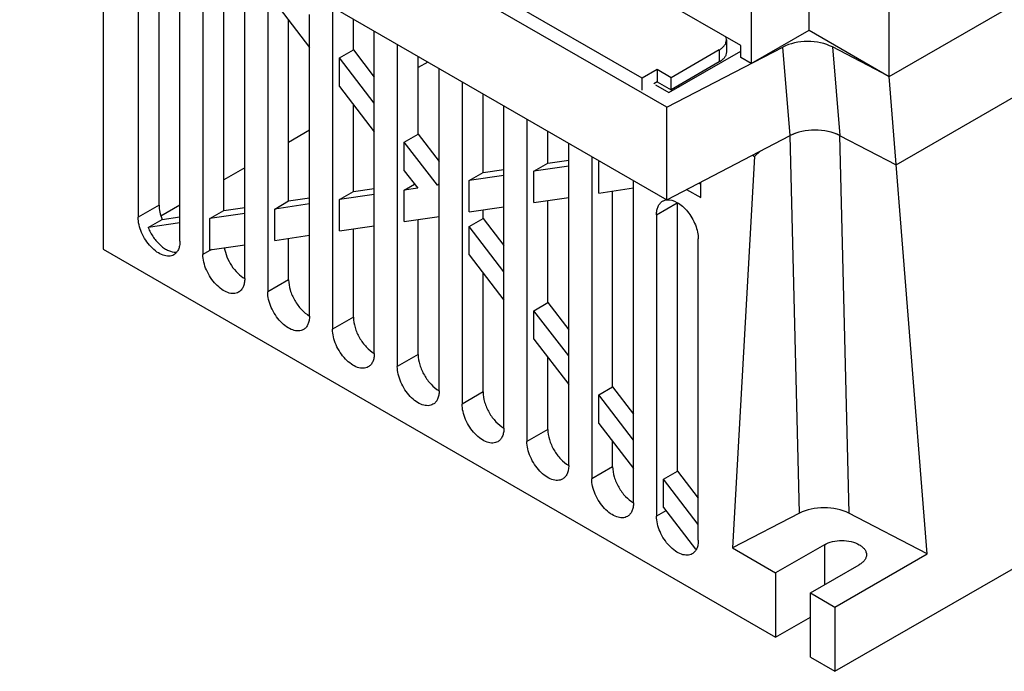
# Model space of a CAD drawing. Header units: millimetres. Extents: x 26 to 201, y 56 to 260.
# Tile 1 of 4: x 26 to 126, y 56 to 122. Entities that reach past the tile are written whole.
import ezdxf

# ---------------------------------------------------------------- set-up
doc = ezdxf.new("R2010")
doc.units = ezdxf.units.MM
doc.header["$LTSCALE"] = 20.550562
doc.layers.add('_1', color=7, linetype='CONTINUOUS')

msp = doc.modelspace()

# ---------------------------------------------------------------- linework, layer by layer
at = {"layer": '_1', "color": 7, "linetype": 'Continuous'}
for p, q in [((114.101, 116.256), (200.516, 166.148)), ((105.969, 120.951), (105.969, 165.863)), ((114.101, 116.256), (114.101, 161.168)), ((114.815, 107.279), (200.516, 156.758)), ((91.531, 113.129), (25.861, 151.042)), ((89.041, 116.077), (31.765, 149.144)), ((25.861, 141.653), (91.531, 103.739)), ((99.046, 119.404), (67.514, 137.608)), ((34.346, 136.754), (34.346, 98.705)), ((37.881, 134.713), (37.881, 101.971)), ((40.003, 103.195), (40.003, 133.488)), ((42.124, 99.521), (42.124, 132.263)), ((44.458, 130.916), (44.458, 98.174)), ((46.579, 102.652), (46.579, 129.691)), ((100.107, 129.406), (100.107, 117.567)), ((48.7, 95.725), (48.7, 128.467)), ((51.034, 124.996), (51.034, 94.377)), ((51.741, 123.803), (55.276, 119.203)), ((57.61, 123.323), (57.61, 90.581)), ((53.155, 103.615), (53.155, 121.963)), ((55.276, 91.928), (55.276, 122.547)), ((59.731, 118.955), (59.731, 122.098)), ((100.107, 117.567), (105.969, 120.951)), ((105.969, 120.951), (114.101, 116.256)), ((61.852, 88.131), (61.852, 120.873)), ((97.587, 119.975), (97.587, 118.751)), ((58.317, 118.138), (59.731, 118.955)), ((59.731, 118.955), (61.852, 116.195)), ((64.186, 119.526), (64.186, 86.784)), ((91.531, 113.129), (103.306, 119.25)), ((96.854, 118.955), (91.975, 116.138)), ((96.854, 118.955), (96.854, 117.73)), ((99.046, 118.179), (99.046, 119.404)), ((104.057, 110.251), (103.306, 119.25)), ((114.104, 116.258), (108.336, 119.255)), ((108.336, 119.255), (109.087, 110.256)), ((61.852, 113.538), (58.317, 118.138)), ((58.317, 115.247), (58.317, 118.138)), ((66.307, 110.399), (66.307, 118.301)), ((91.753, 114.633), (99.046, 118.844)), ((100.107, 117.567), (99.046, 118.179)), ((67.298, 117.729), (66.307, 117.157)), ((68.429, 84.335), (68.429, 117.077)), ((90.561, 116.954), (89.041, 116.077)), ((91.975, 116.138), (90.561, 116.954)), ((90.561, 116.954), (90.561, 115.73)), ((96.854, 117.73), (91.975, 114.913)), ((89.041, 114.852), (89.041, 116.077)), ((91.975, 114.913), (91.975, 116.138)), ((117.946, 67.772), (114.104, 116.258)), ((58.317, 115.247), (61.852, 110.647)), ((70.762, 115.729), (70.762, 82.987)), ((90.561, 115.73), (90.208, 115.525)), ((90.384, 115.423), (91.753, 114.633)), ((90.561, 115.73), (91.975, 114.913)), ((92.682, 115.321), (92.813, 115.246)), ((72.883, 106.502), (72.883, 114.505)), ((59.731, 104.577), (59.731, 113.407)), ((75.005, 80.538), (75.005, 113.28)), ((91.531, 103.739), (91.531, 113.129)), ((77.338, 111.933), (77.338, 79.191)), ((55.276, 110.789), (53.155, 109.564)), ((64.893, 109.582), (66.307, 110.399)), ((66.307, 110.399), (68.429, 107.639)), ((79.459, 107.465), (79.459, 110.708)), ((91.531, 103.739), (104.072, 110.258)), ((105.001, 71.895), (104.072, 110.258)), ((109.077, 110.261), (114.815, 107.279)), ((109.077, 110.261), (110.006, 71.898)), ((68.25, 105.215), (64.893, 109.582)), ((64.893, 106.692), (64.893, 109.582)), ((81.581, 76.741), (81.581, 109.483)), ((83.914, 108.136), (83.914, 75.394)), ((100.447, 108.144), (98.21, 68.366)), ((100.237, 108.265), (100.447, 108.144)), ((100.447, 108.144), (101.056, 108.691)), ((108.592, 55.839), (200.516, 108.911)), ((48.7, 106.992), (46.579, 105.767)), ((78.045, 106.648), (79.459, 107.465)), ((81.581, 107.166), (78.045, 106.648)), ((79.459, 107.465), (81.581, 107.775)), ((84.621, 107.611), (84.723, 107.669)), ((84.783, 107.634), (84.621, 107.611)), ((84.621, 104.421), (84.621, 107.611)), ((64.893, 106.692), (66.253, 104.922)), ((71.469, 105.686), (72.883, 106.502)), ((75.005, 106.203), (71.469, 105.686)), ((72.883, 106.502), (75.005, 106.813)), ((78.045, 103.459), (78.045, 106.648)), ((64.893, 104.723), (65.941, 105.328)), ((68.429, 105.318), (68.25, 105.215)), ((68.429, 105.241), (68.25, 105.215)), ((71.469, 102.496), (71.469, 105.686)), ((84.621, 104.421), (88.157, 104.939)), ((88.157, 72.945), (88.157, 105.687)), ((94.78, 105.428), (94.981, 105.312)), ((94.981, 103.951), (94.981, 105.532)), ((58.317, 103.761), (59.731, 104.577)), ((61.852, 104.278), (58.317, 103.761)), ((59.731, 104.577), (61.852, 104.888)), ((66.253, 104.922), (64.893, 104.723)), ((64.893, 101.534), (64.893, 104.723)), ((78.045, 103.459), (81.581, 103.976)), ((86.036, 84.732), (86.036, 104.628)), ((93.54, 104.783), (94.981, 103.951)), ((40.003, 103.195), (37.881, 101.971)), ((42.124, 103.195), (40.196, 102.082)), ((46.579, 102.652), (48.7, 102.963)), ((51.741, 102.798), (53.155, 103.615)), ((55.276, 103.316), (51.741, 102.798)), ((53.155, 103.615), (55.276, 103.925)), ((58.317, 100.571), (58.317, 103.761)), ((71.469, 102.496), (75.005, 103.014)), ((79.459, 93.287), (79.459, 103.666)), ((90.49, 102.216), (92.59, 103.429)), ((92.612, 76.176), (92.612, 103.416)), ((40.315, 101.736), (42.124, 102)), ((45.165, 101.836), (46.579, 102.652)), ((48.7, 102.353), (45.165, 101.836)), ((51.741, 99.609), (51.741, 102.798)), ((64.893, 101.534), (68.429, 102.051)), ((72.883, 101.843), (72.883, 102.703)), ((90.49, 102.216), (90.49, 71.597)), ((38.901, 100.919), (40.315, 101.736)), ((42.124, 101.391), (38.901, 100.919)), ((45.165, 98.646), (45.165, 101.836)), ((58.317, 100.571), (61.852, 101.089)), ((66.307, 88.009), (66.307, 101.741)), ((71.469, 101.027), (72.883, 101.843)), ((75.005, 96.427), (71.469, 101.027)), ((71.469, 98.136), (71.469, 101.027)), ((72.883, 101.843), (75.005, 99.083)), ((51.741, 99.609), (55.276, 100.126)), ((59.731, 91.805), (59.731, 100.778)), ((45.165, 98.646), (48.7, 99.164)), ((53.155, 95.602), (53.155, 99.816)), ((94.733, 69.148), (94.733, 99.767)), ((34.346, 98.705), (102.582, 59.309)), ((45.313, 98.668), (44.458, 98.174)), ((71.469, 98.136), (75.005, 93.536)), ((72.883, 84.212), (72.883, 96.296)), ((53.155, 95.602), (51.034, 94.377)), ((78.045, 92.471), (79.459, 93.287)), ((79.459, 93.287), (81.581, 90.527)), ((81.581, 87.871), (78.045, 92.471)), ((78.045, 89.58), (78.045, 92.471)), ((59.731, 91.805), (57.61, 90.581)), ((78.045, 89.58), (81.581, 84.98)), ((66.307, 88.009), (64.186, 86.784)), ((79.459, 80.415), (79.459, 87.74)), ((72.883, 84.212), (70.762, 82.987)), ((84.621, 83.915), (86.036, 84.732)), ((86.036, 84.732), (88.157, 81.972)), ((88.157, 79.315), (84.621, 83.915)), ((84.621, 81.024), (84.621, 83.915)), ((84.621, 81.024), (88.157, 76.424)), ((79.459, 80.415), (77.338, 79.191)), ((86.036, 76.619), (86.036, 79.184)), ((86.036, 76.619), (83.914, 75.394)), ((91.197, 75.359), (92.612, 76.176)), ((92.612, 76.176), (94.733, 73.416)), ((94.733, 70.759), (91.197, 75.359)), ((91.197, 72.468), (91.197, 75.359)), ((91.444, 72.148), (90.49, 71.597)), ((91.197, 72.468), (94.45, 68.237)), ((105.001, 71.895), (98.21, 68.366)), ((117.946, 67.772), (110.006, 71.898)), ((98.21, 68.366), (102.582, 65.841)), ((107.532, 68.699), (102.582, 65.841)), ((107.532, 68.699), (107.532, 64.617)), ((108.592, 62.371), (117.946, 67.772)), ((106.117, 63.8), (111.067, 66.658)), ((102.582, 65.841), (102.582, 59.309)), ((106.117, 63.8), (108.592, 62.371)), ((106.117, 57.268), (106.117, 63.8)), ((108.592, 62.371), (108.592, 55.839)), ((102.582, 59.309), (106.117, 61.351)), ((106.117, 57.268), (108.592, 55.839))]:
    msp.add_line(p, q, dxfattribs=at)
for centre, major_axis, ratio, start_param, end_param in [((105.815, 117.641), (3.758, 0.012), 0.577102, 0.833741, 2.300017), ((106.566, 108.642), (3.758, 0.012), 0.577102, 0.833741, 2.300017), ((106.572, 108.639), (3.751, 0.006), 0.580183, 7.12163, 8.58252), ((107.5, 70.276), (3.751, 0.006), 0.580183, 0.838445, 2.299335)]:
    msp.add_ellipse(centre, major_axis=major_axis, ratio=ratio, start_param=start_param, end_param=end_param, dxfattribs=at)
for points, knots in [([(96.854, 118.955), (96.964, 119.018), (97.163, 119.155), (97.401, 119.405), (97.551, 119.682), (97.587, 119.88), (97.587, 119.975)], [0, 0, 0, 0, 0.289705, 0.549091, 0.782218, 1, 1, 1, 1]), ([(97.587, 119.975), (97.587, 120.002), (97.582, 120.109), (97.556, 120.214), (97.527, 120.289)], [0, 0, 0, 0, 0.246918, 1, 1, 1, 1]), ([(97.587, 118.751), (97.587, 118.655), (97.551, 118.457), (97.401, 118.18), (97.163, 117.93), (96.964, 117.793), (96.854, 117.73)], [0, 0, 0, 0, 0.217782, 0.450909, 0.710295, 1, 1, 1, 1]), ([(40.003, 103.195), (40.003, 102.957), (40.065, 102.457), (40.217, 101.978), (40.315, 101.736)], [0, 0, 0, 0, 0.476836, 1, 1, 1, 1]), ([(90.49, 102.216), (90.49, 102.368), (90.513, 102.657), (90.63, 103.055), (90.828, 103.377), (91.013, 103.532), (91.112, 103.59)], [0, 0, 0, 0, 0.289641, 0.549111, 0.782236, 1, 1, 1, 1]), ([(91.112, 103.59), (91.14, 103.606), (91.259, 103.667), (91.39, 103.704), (91.489, 103.718)], [0, 0, 0, 0, 0.246668, 1, 1, 1, 1]), ([(91.489, 103.718), (91.851, 103.77), (92.467, 103.574), (93.147, 103.081), (93.665, 102.542), (94.11, 101.9), (94.454, 101.197), (94.675, 100.481), (94.733, 99.997), (94.733, 99.767)], [0, 0, 0, 0, 0.197111, 0.319987, 0.455185, 0.597235, 0.739604, 0.875752, 1, 1, 1, 1]), ([(41.503, 98.148), (41.429, 98.105), (41.266, 98.037), (40.894, 97.983), (40.37, 98.085), (39.752, 98.424), (39.158, 98.95), (38.634, 99.621), (38.221, 100.383), (37.953, 101.175), (37.881, 101.714), (37.881, 101.971)], [0, 0, 0, 0, 0.042877, 0.087523, 0.186929, 0.30424, 0.437966, 0.582371, 0.729593, 0.871254, 1, 1, 1, 1]), ([(38.901, 100.919), (39.044, 100.568), (39.403, 99.908), (40.005, 99.212), (40.55, 98.789), (41.057, 98.507), (41.478, 98.402), (41.737, 98.418)], [0, 0, 0, 0, 0.286061, 0.56162, 0.688017, 0.803712, 1, 1, 1, 1]), ([(42.124, 99.521), (42.124, 99.369), (42.101, 99.08), (41.984, 98.683), (41.787, 98.361), (41.602, 98.205), (41.503, 98.148)], [0, 0, 0, 0, 0.289641, 0.549111, 0.782236, 1, 1, 1, 1]), ([(48.079, 94.351), (48.005, 94.308), (47.842, 94.241), (47.47, 94.186), (46.946, 94.289), (46.328, 94.628), (45.734, 95.153), (45.21, 95.824), (44.797, 96.587), (44.529, 97.378), (44.458, 97.918), (44.458, 98.174)], [0, 0, 0, 0, 0.042877, 0.087523, 0.186929, 0.30424, 0.437966, 0.582371, 0.729593, 0.871254, 1, 1, 1, 1]), ([(46.624, 98.868), (46.677, 98.551), (46.866, 97.913), (47.332, 97.032), (47.944, 96.274), (48.441, 95.874), (48.7, 95.725)], [0, 0, 0, 0, 0.248916, 0.511519, 0.768007, 1, 1, 1, 1]), ([(48.7, 95.725), (48.7, 95.573), (48.677, 95.283), (48.56, 94.886), (48.363, 94.564), (48.178, 94.408), (48.079, 94.351)], [0, 0, 0, 0, 0.289641, 0.549111, 0.782236, 1, 1, 1, 1]), ([(53.155, 95.602), (53.155, 95.254), (53.285, 94.521), (53.74, 93.49), (54.405, 92.581), (54.975, 92.102), (55.276, 91.928)], [0, 0, 0, 0, 0.237256, 0.500009, 0.762783, 1, 1, 1, 1]), ([(54.655, 90.555), (54.581, 90.512), (54.418, 90.444), (54.046, 90.39), (53.522, 90.492), (52.904, 90.831), (52.31, 91.356), (51.786, 92.027), (51.373, 92.79), (51.105, 93.582), (51.034, 94.121), (51.034, 94.377)], [0, 0, 0, 0, 0.042877, 0.087523, 0.186929, 0.30424, 0.437966, 0.582371, 0.729593, 0.871254, 1, 1, 1, 1]), ([(55.276, 91.928), (55.276, 91.776), (55.253, 91.487), (55.136, 91.09), (54.939, 90.767), (54.754, 90.612), (54.655, 90.555)], [0, 0, 0, 0, 0.289641, 0.549111, 0.782236, 1, 1, 1, 1]), ([(59.731, 91.805), (59.731, 91.458), (59.862, 90.724), (60.316, 89.694), (60.981, 88.785), (61.551, 88.305), (61.852, 88.131)], [0, 0, 0, 0, 0.237256, 0.500009, 0.762783, 1, 1, 1, 1]), ([(61.231, 86.758), (61.157, 86.715), (60.994, 86.647), (60.622, 86.593), (60.098, 86.695), (59.48, 87.034), (58.886, 87.56), (58.362, 88.231), (57.949, 88.993), (57.682, 89.785), (57.61, 90.324), (57.61, 90.581)], [0, 0, 0, 0, 0.042877, 0.087523, 0.186929, 0.30424, 0.437966, 0.582371, 0.729593, 0.871254, 1, 1, 1, 1]), ([(61.852, 88.131), (61.852, 87.979), (61.829, 87.69), (61.712, 87.293), (61.515, 86.971), (61.33, 86.815), (61.231, 86.758)], [0, 0, 0, 0, 0.289641, 0.549111, 0.782236, 1, 1, 1, 1]), ([(66.307, 88.009), (66.307, 87.661), (66.438, 86.928), (66.892, 85.897), (67.557, 84.988), (68.127, 84.508), (68.429, 84.335)], [0, 0, 0, 0, 0.237256, 0.500009, 0.762783, 1, 1, 1, 1]), ([(67.807, 82.961), (67.733, 82.919), (67.57, 82.851), (67.199, 82.796), (66.674, 82.899), (66.056, 83.238), (65.462, 83.763), (64.938, 84.434), (64.525, 85.197), (64.258, 85.988), (64.186, 86.528), (64.186, 86.784)], [0, 0, 0, 0, 0.042877, 0.087523, 0.186929, 0.30424, 0.437966, 0.582371, 0.729593, 0.871254, 1, 1, 1, 1]), ([(68.429, 84.335), (68.429, 84.183), (68.405, 83.894), (68.288, 83.496), (68.091, 83.174), (67.906, 83.018), (67.807, 82.961)], [0, 0, 0, 0, 0.289641, 0.549111, 0.782236, 1, 1, 1, 1]), ([(72.883, 84.212), (72.883, 83.864), (73.014, 83.131), (73.468, 82.1), (74.134, 81.191), (74.704, 80.712), (75.005, 80.538)], [0, 0, 0, 0, 0.237256, 0.500009, 0.762783, 1, 1, 1, 1]), ([(74.383, 79.165), (74.309, 79.122), (74.146, 79.054), (73.775, 79), (73.25, 79.102), (72.632, 79.441), (72.038, 79.966), (71.514, 80.637), (71.101, 81.4), (70.834, 82.192), (70.762, 82.731), (70.762, 82.987)], [0, 0, 0, 0, 0.042877, 0.087523, 0.186929, 0.30424, 0.437966, 0.582371, 0.729593, 0.871254, 1, 1, 1, 1]), ([(75.005, 80.538), (75.005, 80.386), (74.982, 80.097), (74.865, 79.7), (74.667, 79.377), (74.482, 79.222), (74.383, 79.165)], [0, 0, 0, 0, 0.289641, 0.549111, 0.782236, 1, 1, 1, 1]), ([(79.459, 80.415), (79.459, 80.068), (79.59, 79.334), (80.045, 78.304), (80.71, 77.395), (81.28, 76.915), (81.581, 76.741)], [0, 0, 0, 0, 0.237256, 0.500009, 0.762783, 1, 1, 1, 1]), ([(80.959, 75.368), (80.885, 75.325), (80.722, 75.258), (80.351, 75.203), (79.826, 75.305), (79.208, 75.644), (78.614, 76.17), (78.09, 76.841), (77.678, 77.603), (77.41, 78.395), (77.338, 78.934), (77.338, 79.191)], [0, 0, 0, 0, 0.042877, 0.087523, 0.186929, 0.30424, 0.437966, 0.582371, 0.729593, 0.871254, 1, 1, 1, 1]), ([(81.581, 76.741), (81.581, 76.589), (81.558, 76.3), (81.441, 75.903), (81.244, 75.581), (81.058, 75.425), (80.959, 75.368)], [0, 0, 0, 0, 0.289641, 0.549111, 0.782236, 1, 1, 1, 1]), ([(86.036, 76.619), (86.036, 76.271), (86.166, 75.538), (86.621, 74.507), (87.286, 73.598), (87.856, 73.119), (88.157, 72.945)], [0, 0, 0, 0, 0.237256, 0.500009, 0.762783, 1, 1, 1, 1]), ([(87.536, 71.571), (87.462, 71.529), (87.299, 71.461), (86.927, 71.406), (86.402, 71.509), (85.784, 71.848), (85.19, 72.373), (84.666, 73.044), (84.254, 73.807), (83.986, 74.599), (83.914, 75.138), (83.914, 75.394)], [0, 0, 0, 0, 0.042877, 0.087523, 0.186929, 0.30424, 0.437966, 0.582371, 0.729593, 0.871254, 1, 1, 1, 1]), ([(88.157, 72.945), (88.157, 72.793), (88.134, 72.504), (88.017, 72.106), (87.82, 71.784), (87.634, 71.629), (87.536, 71.571)], [0, 0, 0, 0, 0.289641, 0.549111, 0.782236, 1, 1, 1, 1]), ([(94.112, 67.775), (94.038, 67.732), (93.875, 67.664), (93.503, 67.61), (92.979, 67.712), (92.361, 68.051), (91.767, 68.577), (91.243, 69.248), (90.83, 70.01), (90.562, 70.802), (90.49, 71.341), (90.49, 71.597)], [0, 0, 0, 0, 0.042877, 0.087523, 0.186929, 0.30424, 0.437966, 0.582371, 0.729593, 0.871254, 1, 1, 1, 1]), ([(94.733, 69.148), (94.733, 68.996), (94.71, 68.707), (94.593, 68.31), (94.396, 67.987), (94.211, 67.832), (94.112, 67.775)], [0, 0, 0, 0, 0.289641, 0.549111, 0.782236, 1, 1, 1, 1]), ([(107.532, 68.699), (107.783, 68.844), (108.366, 69.055), (109.299, 69.157), (110.233, 69.055), (110.816, 68.844), (111.067, 68.699)], [0, 0, 0, 0, 0.23724, 0.499999, 0.762759, 1, 1, 1, 1]), ([(111.067, 68.699), (111.177, 68.636), (111.376, 68.499), (111.614, 68.249), (111.764, 67.972), (111.799, 67.774), (111.799, 67.678)], [0, 0, 0, 0, 0.289705, 0.549092, 0.782218, 1, 1, 1, 1]), ([(111.799, 67.678), (111.799, 67.583), (111.764, 67.385), (111.614, 67.108), (111.376, 66.858), (111.177, 66.721), (111.067, 66.658)], [0, 0, 0, 0, 0.217782, 0.450909, 0.710295, 1, 1, 1, 1])]:
    msp.add_open_spline(points, degree=3, knots=knots, dxfattribs=at)

doc.saveas('drawing.dxf')
